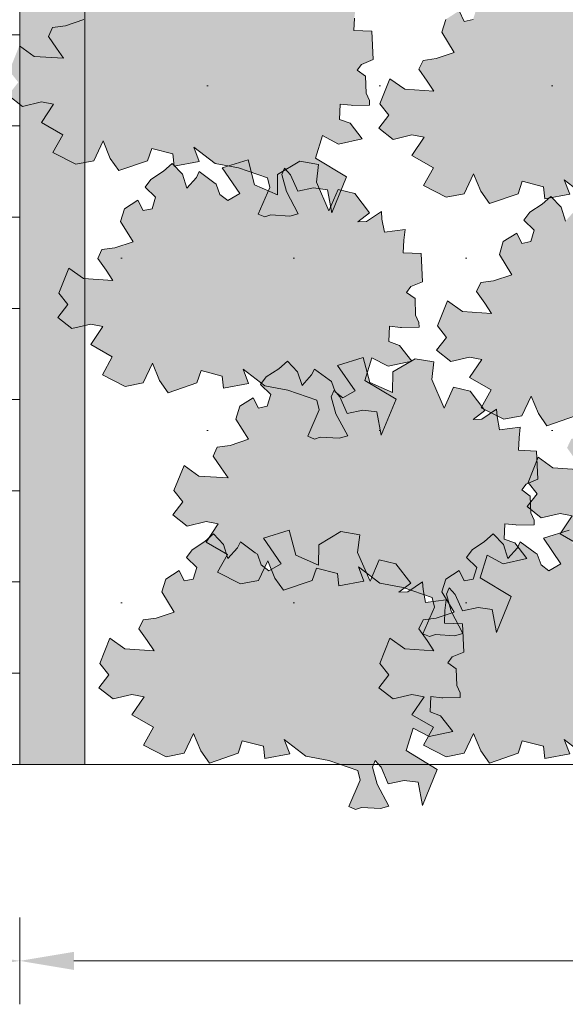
# Model space of a CAD drawing. Header units: metres. Extents: x 92403 to 95147, y 464428 to 465602.
# Tile 62 of 256: x 92435.99 to 92437.24, y 465152.38 to 465154.65. Entities that reach past the tile are written whole.
import ezdxf

# ---------------------------------------------------------------- set-up
doc = ezdxf.new("R2010")
doc.units = ezdxf.units.M
doc.layers.get('Defpoints').update_dxf_attribs({"linetype": 'CONTINUOUS'})
for name, color, linetype, lineweight in [('B-RO-VH-VERHARDING_STRAATBAKSTEEN-G', 252, 'CONTINUOUS', 5), ('X-XX-AL-M', 7, 'CONTINUOUS', 18), ('X-XX-AL-RMB - profiel', 7, 'CONTINUOUS', 9)]:
    doc.layers.add(name, color=color, linetype=linetype, lineweight=lineweight)
doc.layers.add('N-RO-GR-GROENSTROOK-A', color=7, linetype='CONTINUOUS', lineweight=0, true_color=0x5de817, transparency=0.7)
doc.styles.add('NLCS-ISO-M50-T25', font='NLCS-ISO.ttf', dxfattribs={"height": 0.125})
doc.dimstyles.new('NLCS-M50-T25-PIJL_L2_H1', dxfattribs={"dimscale": 0.05, "dimtxt": 2.5, "dimasz": 2.5, "dimexe": 2, "dimexo": 2, "dimgap": 0.7, "dimtad": 1, "dimzin": 0, "dimdsep": 46, "dimtxsty": 'NLCS-ISO-M50-T25', "dimcen": 2.5, "dimdle": 2, "dimclrd": 256, "dimclre": 256, "dimclrt": 256, "dimadec": 1, "dimazin": 0, "dimtfac": 1, "dimtdec": 3, "dimtofl": 0, "dimtmove": 0, "dimatfit": 3, "dimfxl": 2, "dimfxlon": 1, "dimtfillclr": 256, "dimtolj": 1, "dimtzin": 0, "dimlwd": -1, "dimlwe": -1, "dimarcsym": 0})

# ---------------------------------------------------------------- blocks, each defined once
blk = doc.blocks.new('*D146')
at = {"layer": 'Defpoints', "color": 0, "transparency": 16777216}
for p in [(92435.988, 465153.936), (92453.3804, 465153.936), (92435.988, 465152.4809)]:
    blk.add_point(p, dxfattribs=at)
at = {"layer": 'X-XX-AL-M', "transparency": 16777216}
for p, q in [((92435.988, 465152.5809), (92435.988, 465152.3809)), ((92453.3804, 465152.5809), (92453.3804, 465152.3809)), ((92453.2554, 465152.4809), (92436.113, 465152.4809))]:
    blk.add_line(p, q, dxfattribs=at)
for points in [[(92436.113, 465152.5017), (92436.113, 465152.46), (92435.988, 465152.4809)], [(92453.2554, 465152.5017), (92453.2554, 465152.46), (92453.3804, 465152.4809)]]:
    blk.add_solid(points, dxfattribs=at)
at = {"layer": 'X-XX-AL-M', "transparency": 16777216, "insert": (92444.6842, 465152.5784), "char_height": 0.125, "attachment_point": 5, "style": 'NLCS-ISO-M50-T25'}
blk.add_mtext('\\A1;breedte var', dxfattribs=at)
blk = doc.blocks.new('*D170')
at = {"layer": 'Defpoints', "color": 0, "transparency": 16777216}
for p in [(92431.188, 465153.936), (92435.988, 465153.936), (92435.988, 465152.4809)]:
    blk.add_point(p, dxfattribs=at)
at = {"layer": 'X-XX-AL-M', "transparency": 16777216}
for p, q in [((92431.188, 465152.5809), (92431.188, 465152.3809)), ((92435.988, 465152.5809), (92435.988, 465152.3809)), ((92431.313, 465152.4809), (92435.863, 465152.4809))]:
    blk.add_line(p, q, dxfattribs=at)
for points in [[(92431.313, 465152.5017), (92431.313, 465152.46), (92431.188, 465152.4809)], [(92435.863, 465152.5017), (92435.863, 465152.46), (92435.988, 465152.4809)]]:
    blk.add_solid(points, dxfattribs=at)
at = {"layer": 'X-XX-AL-M', "transparency": 16777216, "insert": (92433.588, 465152.5784), "char_height": 0.125, "attachment_point": 5, "style": 'NLCS-ISO-M50-T25'}
blk.add_mtext('\\A1;4.80', dxfattribs=at)

msp = doc.modelspace()

# ---------------------------------------------------------------- hatches: boundary and pattern name
at = {"layer": 'B-RO-VH-VERHARDING_STRAATBAKSTEEN-G', "ltscale": 0.1, "true_color": 0x794e4e}
h = msp.add_hatch(dxfattribs=at)
h.set_pattern_fill('KF-HALFSTEENS', color=27)
h.set_pattern_definition([(0, (92435.88797, 465152.93325), (0.105, 0.105), [0.105, -0.105]), (90, (92435.88797, 465152.93325), (-0.105, 6e-18), [])])
h.paths.add_polyline_path([(92435.987967, 465156.799051), (92435.887967, 465156.799051), (92435.887967, 465152.933251), (92435.987967, 465152.933251)])
at = {"layer": 'N-RO-GR-GROENSTROOK-A', "transparency": 33554508}
h = msp.add_hatch(color=256, dxfattribs=at)
h.dxf.hatch_style = 1
h.paths.add_polyline_path([(92436.43834, 465154.316795), (92436.49152, 465154.30666), (92436.558397, 465154.283655), (92436.563774, 465154.261659), (92436.53743, 465154.200546), (92436.552708, 465154.19396), (92436.566468, 465154.198686), (92436.610026, 465154.195896), (92436.629442, 465154.201381), (92436.602435, 465154.252454), (92436.591465, 465154.291286), (92436.598051, 465154.306564), (92436.61164, 465154.291115), (92436.628266, 465154.253042), (92436.664649, 465154.260804), (92436.696895, 465154.256496), (92436.706934, 465154.203145), (92436.740736, 465154.286205), (92436.669202, 465154.329269), (92436.685158, 465154.381105), (92436.722303, 465154.36156), (92436.776902, 465154.373463), (92436.748774, 465154.409733), (92436.724428, 465154.418347), (92436.725918, 465154.453899), (92436.751405, 465154.450939), (92436.75347, 465154.450699), (92436.793699, 465154.451582), (92436.793465, 465154.462223), (92436.785757, 465154.479281), (92436.784507, 465154.517697), (92436.765064, 465154.531605), (92436.775256, 465154.545188), (92436.801992, 465154.556376), (92436.798732, 465154.621326), (92436.757454, 465154.623055), (92436.758664, 465154.651941), (92436.761506, 465154.676307), (92436.713928, 465154.670445), (92436.708162, 465154.700409), (92436.707078, 465154.718), (92436.672824, 465154.69495), (92436.652762, 465154.694089), (92436.679898, 465154.714818), (92436.645868, 465154.759191), (92436.607515, 465154.768654), (92436.586216, 465154.71966), (92436.557515, 465154.785676), (92436.56261, 465154.826577), (92436.519214, 465154.833633), (92436.468015, 465154.803437), (92436.46759, 465154.756056), (92436.415251, 465154.77933), (92436.399981, 465154.836927), (92436.340686, 465154.818331), (92436.381139, 465154.759679), (92436.353151, 465154.743438), (92436.335267, 465154.757281), (92436.326652, 465154.781341), (92436.321603, 465154.784957), (92436.287546, 465154.810084), (92436.280989, 465154.796348), (92436.258898, 465154.771873), (92436.248795, 465154.803851), (92436.225378, 465154.828401), (92436.205399, 465154.810907), (92436.176518, 465154.791954), (92436.163289, 465154.774177), (92436.187032, 465154.751185), (92436.178889, 465154.724423), (92436.15842, 465154.720043), (92436.146426, 465154.744114), (92436.115694, 465154.724452), (92436.106656, 465154.694978), (92436.135384, 465154.648208), (92436.093449, 465154.634254), (92436.063634, 465154.630266), (92436.053925, 465154.609592), (92436.073079, 465154.582602), (92436.088742, 465154.559163), (92436.021314, 465154.563691), (92435.987219, 465154.587902), (92435.963996, 465154.530217), (92435.984741, 465154.503946), (92435.961652, 465154.474275), (92435.994631, 465154.448277), (92436.037982, 465154.458768), (92436.065839, 465154.453279), (92436.037822, 465154.411507), (92436.087345, 465154.383113), (92436.064558, 465154.342038), (92436.117014, 465154.315355), (92436.158433, 465154.323177), (92436.179848, 465154.368762), (92436.196372, 465154.328658), (92436.216262, 465154.30059), (92436.282227, 465154.323227), (92436.292005, 465154.351754), (92436.340634, 465154.339241), (92436.343875, 465154.311085), (92436.401278, 465154.321773), (92436.388617, 465154.354776), (92436.438352, 465154.316811)])
h = msp.add_hatch(color=256, dxfattribs=at)
h.dxf.hatch_style = 1
h.paths.add_polyline_path([(92437.291549, 465154.241001), (92437.344729, 465154.230866), (92437.411606, 465154.207861), (92437.416983, 465154.185865), (92437.390639, 465154.124752), (92437.405917, 465154.118166), (92437.419678, 465154.122892), (92437.463235, 465154.120102), (92437.482651, 465154.125587), (92437.455644, 465154.17666), (92437.444674, 465154.215492), (92437.45126, 465154.23077), (92437.464849, 465154.215321), (92437.481475, 465154.177248), (92437.517858, 465154.18501), (92437.550104, 465154.180702), (92437.560143, 465154.127351), (92437.593946, 465154.210411), (92437.522411, 465154.253475), (92437.538367, 465154.305311), (92437.575512, 465154.285766), (92437.630111, 465154.297669), (92437.601983, 465154.333939), (92437.577638, 465154.342553), (92437.579128, 465154.378105), (92437.604614, 465154.375145), (92437.606679, 465154.374905), (92437.646908, 465154.375788), (92437.646675, 465154.386429), (92437.638967, 465154.403487), (92437.637716, 465154.441903), (92437.618273, 465154.455811), (92437.628465, 465154.469394), (92437.655201, 465154.480582), (92437.651941, 465154.545532), (92437.610663, 465154.547261), (92437.611873, 465154.576147), (92437.614715, 465154.600513), (92437.567137, 465154.594651), (92437.561371, 465154.624615), (92437.560288, 465154.642206), (92437.526033, 465154.619156), (92437.505971, 465154.618295), (92437.533107, 465154.639024), (92437.499077, 465154.683397), (92437.460724, 465154.69286), (92437.439425, 465154.643866), (92437.410724, 465154.709882), (92437.415819, 465154.750783), (92437.372423, 465154.757839), (92437.321224, 465154.727643), (92437.320799, 465154.680262), (92437.268461, 465154.703536), (92437.25319, 465154.761133), (92437.193895, 465154.742537), (92437.234348, 465154.683885), (92437.20636, 465154.667644), (92437.188476, 465154.681487), (92437.179862, 465154.705547), (92437.174812, 465154.709163), (92437.140756, 465154.73429), (92437.134198, 465154.720554), (92437.112107, 465154.696079), (92437.102004, 465154.728057), (92437.078587, 465154.752607), (92437.058609, 465154.735113), (92437.029727, 465154.71616), (92437.016499, 465154.698383), (92437.040242, 465154.675391), (92437.032098, 465154.648629), (92437.011629, 465154.644249), (92436.999635, 465154.66832), (92436.968903, 465154.648658), (92436.959866, 465154.619184), (92436.988594, 465154.572414), (92436.946658, 465154.55846), (92436.916843, 465154.554472), (92436.907134, 465154.533798), (92436.926289, 465154.506808), (92436.941951, 465154.483369), (92436.874523, 465154.487897), (92436.840428, 465154.512108), (92436.817205, 465154.454423), (92436.83795, 465154.428152), (92436.814861, 465154.39848), (92436.84784, 465154.372483), (92436.891191, 465154.382974), (92436.919048, 465154.377485), (92436.891031, 465154.335713), (92436.940554, 465154.307319), (92436.917768, 465154.266244), (92436.970223, 465154.239561), (92437.011642, 465154.247383), (92437.033057, 465154.292968), (92437.049581, 465154.252864), (92437.069471, 465154.224796), (92437.135436, 465154.247433), (92437.145214, 465154.27596), (92437.193843, 465154.263447), (92437.197084, 465154.235291), (92437.254487, 465154.245979), (92437.241826, 465154.278982), (92437.291561, 465154.241017)])
h = msp.add_hatch(color=256, dxfattribs=at)
h.dxf.hatch_style = 1
h.paths.add_polyline_path([(92436.552104, 465153.805178), (92436.605284, 465153.795042), (92436.672162, 465153.772037), (92436.677538, 465153.750042), (92436.651195, 465153.688928), (92436.666473, 465153.682342), (92436.680233, 465153.687068), (92436.723791, 465153.684278), (92436.743206, 465153.689763), (92436.7162, 465153.740836), (92436.705229, 465153.779668), (92436.711815, 465153.794946), (92436.725405, 465153.779497), (92436.74203, 465153.741424), (92436.778414, 465153.749187), (92436.810659, 465153.744878), (92436.820699, 465153.691527), (92436.854501, 465153.774587), (92436.782966, 465153.817651), (92436.798922, 465153.869487), (92436.836068, 465153.849942), (92436.890666, 465153.861845), (92436.862539, 465153.898115), (92436.838193, 465153.906729), (92436.839683, 465153.942281), (92436.865169, 465153.939321), (92436.867234, 465153.939081), (92436.907464, 465153.939965), (92436.90723, 465153.950605), (92436.899522, 465153.967663), (92436.898271, 465154.006079), (92436.878829, 465154.019988), (92436.889021, 465154.033571), (92436.915756, 465154.044758), (92436.912497, 465154.109708), (92436.871218, 465154.111438), (92436.872429, 465154.140324), (92436.87527, 465154.16469), (92436.827692, 465154.158827), (92436.821926, 465154.188791), (92436.820843, 465154.206382), (92436.786588, 465154.183333), (92436.766527, 465154.182471), (92436.793663, 465154.2032), (92436.759633, 465154.247573), (92436.721279, 465154.257037), (92436.699981, 465154.208043), (92436.671279, 465154.274059), (92436.676374, 465154.314959), (92436.632978, 465154.322015), (92436.58178, 465154.291819), (92436.581355, 465154.244439), (92436.529016, 465154.267713), (92436.513745, 465154.325309), (92436.45445, 465154.306714), (92436.494904, 465154.248062), (92436.466916, 465154.23182), (92436.449031, 465154.245663), (92436.440417, 465154.269723), (92436.435367, 465154.273339), (92436.401311, 465154.298466), (92436.394754, 465154.284731), (92436.372663, 465154.260255), (92436.36256, 465154.292234), (92436.339142, 465154.316783), (92436.319164, 465154.29929), (92436.290282, 465154.280336), (92436.277054, 465154.262559), (92436.300797, 465154.239567), (92436.292654, 465154.212805), (92436.272185, 465154.208425), (92436.26019, 465154.232496), (92436.229458, 465154.212835), (92436.220421, 465154.18336), (92436.249149, 465154.136591), (92436.207213, 465154.122636), (92436.177398, 465154.118648), (92436.16769, 465154.097974), (92436.186844, 465154.070984), (92436.202506, 465154.047545), (92436.135078, 465154.052073), (92436.100984, 465154.076285), (92436.077761, 465154.018599), (92436.098505, 465153.992328), (92436.075416, 465153.962657), (92436.108396, 465153.936659), (92436.151747, 465153.94715), (92436.179604, 465153.941662), (92436.151586, 465153.899889), (92436.20111, 465153.871496), (92436.178323, 465153.83042), (92436.230779, 465153.803737), (92436.272197, 465153.81156), (92436.293613, 465153.857144), (92436.310137, 465153.81704), (92436.330026, 465153.788972), (92436.395992, 465153.811609), (92436.40577, 465153.840136), (92436.454398, 465153.827623), (92436.457639, 465153.799467), (92436.515042, 465153.810155), (92436.502382, 465153.843158), (92436.552117, 465153.805194)])
h = msp.add_hatch(color=256, dxfattribs=at)
h.dxf.hatch_style = 1
h.paths.add_polyline_path([(92437.424272, 465153.729384), (92437.477452, 465153.719248), (92437.544329, 465153.696243), (92437.549706, 465153.674248), (92437.523362, 465153.613134), (92437.538641, 465153.606548), (92437.552401, 465153.611274), (92437.595958, 465153.608484), (92437.615374, 465153.613969), (92437.588367, 465153.665042), (92437.577397, 465153.703874), (92437.583983, 465153.719152), (92437.597572, 465153.703703), (92437.614198, 465153.66563), (92437.650582, 465153.673393), (92437.682827, 465153.669084), (92437.692867, 465153.615733), (92437.726669, 465153.698793), (92437.655134, 465153.741857), (92437.67109, 465153.793693), (92437.708235, 465153.774148), (92437.762834, 465153.786051), (92437.734706, 465153.822321), (92437.710361, 465153.830935), (92437.711851, 465153.866487), (92437.737337, 465153.863527), (92437.739402, 465153.863287), (92437.779631, 465153.864171), (92437.779398, 465153.874811), (92437.77169, 465153.891869), (92437.770439, 465153.930285), (92437.750997, 465153.944194), (92437.761188, 465153.957777), (92437.787924, 465153.968964), (92437.784664, 465154.033914), (92437.743386, 465154.035644), (92437.744597, 465154.06453), (92437.747438, 465154.088896), (92437.69986, 465154.083033), (92437.694094, 465154.112997), (92437.693011, 465154.130588), (92437.658756, 465154.107539), (92437.638695, 465154.106677), (92437.66583, 465154.127406), (92437.6318, 465154.171779), (92437.593447, 465154.181243), (92437.572149, 465154.132249), (92437.543447, 465154.198265), (92437.548542, 465154.239165), (92437.505146, 465154.246221), (92437.453948, 465154.216025), (92437.453522, 465154.168645), (92437.401184, 465154.191919), (92437.385913, 465154.249515), (92437.326618, 465154.23092), (92437.367072, 465154.172268), (92437.339084, 465154.156026), (92437.321199, 465154.169869), (92437.312585, 465154.193929), (92437.307535, 465154.197545), (92437.273479, 465154.222672), (92437.266922, 465154.208937), (92437.24483, 465154.184461), (92437.234727, 465154.21644), (92437.21131, 465154.240989), (92437.191332, 465154.223496), (92437.16245, 465154.204542), (92437.149222, 465154.186765), (92437.172965, 465154.163773), (92437.164821, 465154.137011), (92437.144352, 465154.132631), (92437.132358, 465154.156702), (92437.101626, 465154.137041), (92437.092589, 465154.107566), (92437.121317, 465154.060797), (92437.079381, 465154.046842), (92437.049566, 465154.042854), (92437.039858, 465154.02218), (92437.059012, 465153.99519), (92437.074674, 465153.971751), (92437.007246, 465153.976279), (92436.973151, 465154.000491), (92436.949928, 465153.942805), (92436.970673, 465153.916534), (92436.947584, 465153.886863), (92436.980563, 465153.860865), (92437.023914, 465153.871356), (92437.051772, 465153.865868), (92437.023754, 465153.824095), (92437.073278, 465153.795702), (92437.050491, 465153.754626), (92437.102947, 465153.727943), (92437.144365, 465153.735766), (92437.165781, 465153.78135), (92437.182305, 465153.741246), (92437.202194, 465153.713178), (92437.26816, 465153.735815), (92437.277937, 465153.764342), (92437.326566, 465153.751829), (92437.329807, 465153.723673), (92437.38721, 465153.734361), (92437.374549, 465153.767364), (92437.424285, 465153.7294)])
h = msp.add_hatch(color=256, dxfattribs=at)
h.dxf.hatch_style = 1
h.paths.add_polyline_path([(92437.632836, 465153.369357), (92437.686016, 465153.359222), (92437.752894, 465153.336216), (92437.75827, 465153.314221), (92437.731926, 465153.253108), (92437.747205, 465153.246522), (92437.760965, 465153.251248), (92437.804523, 465153.248457), (92437.823938, 465153.253942), (92437.796932, 465153.305016), (92437.785961, 465153.343847), (92437.792547, 465153.359126), (92437.806137, 465153.343676), (92437.822762, 465153.305604), (92437.859146, 465153.313366), (92437.891391, 465153.309058), (92437.901431, 465153.255707), (92437.935233, 465153.338766), (92437.863698, 465153.38183), (92437.879654, 465153.433667), (92437.9168, 465153.414122), (92437.971398, 465153.426025), (92437.94327, 465153.462294), (92437.918925, 465153.470909), (92437.920415, 465153.506461), (92437.945901, 465153.5035), (92437.947966, 465153.50326), (92437.988196, 465153.504144), (92437.987962, 465153.514785), (92437.980254, 465153.531842), (92437.979003, 465153.570259), (92437.959561, 465153.584167), (92437.969753, 465153.59775), (92437.996488, 465153.608937), (92437.993229, 465153.673887), (92437.95195, 465153.675617), (92437.953161, 465153.704503), (92437.956002, 465153.728869), (92437.908424, 465153.723007), (92437.902658, 465153.752971), (92437.901575, 465153.770561), (92437.86732, 465153.747512), (92437.847259, 465153.74665), (92437.874394, 465153.767379), (92437.840365, 465153.811752), (92437.802011, 465153.821216), (92437.780713, 465153.772222), (92437.752011, 465153.838238), (92437.757106, 465153.879138), (92437.71371, 465153.886194), (92437.662512, 465153.855999), (92437.662087, 465153.808618), (92437.609748, 465153.831892), (92437.594477, 465153.889489), (92437.535182, 465153.870893), (92437.575636, 465153.812241), (92437.547648, 465153.795999), (92437.529763, 465153.809842), (92437.521149, 465153.833903), (92437.516099, 465153.837519), (92437.482043, 465153.862645), (92437.475486, 465153.84891), (92437.453394, 465153.824434), (92437.443292, 465153.856413), (92437.419874, 465153.880963), (92437.399896, 465153.863469), (92437.371014, 465153.844515), (92437.357786, 465153.826739), (92437.381529, 465153.803747), (92437.373386, 465153.776984), (92437.352917, 465153.772605), (92437.340922, 465153.796676), (92437.31019, 465153.777014), (92437.301153, 465153.747539), (92437.329881, 465153.70077), (92437.287945, 465153.686815), (92437.25813, 465153.682827), (92437.248422, 465153.662153), (92437.267576, 465153.635164), (92437.283238, 465153.611724), (92437.21581, 465153.616252), (92437.181716, 465153.640464), (92437.158493, 465153.582778), (92437.179237, 465153.556507), (92437.156148, 465153.526836), (92437.189128, 465153.500838), (92437.232479, 465153.511329), (92437.260336, 465153.505841), (92437.232318, 465153.464068), (92437.281842, 465153.435675), (92437.259055, 465153.3946), (92437.311511, 465153.367916), (92437.352929, 465153.375739), (92437.374345, 465153.421323), (92437.390869, 465153.381219), (92437.410758, 465153.353151), (92437.476724, 465153.375788), (92437.486502, 465153.404315), (92437.53513, 465153.391803), (92437.538371, 465153.363647), (92437.595774, 465153.374334), (92437.583114, 465153.407337), (92437.632849, 465153.369373)])
h = msp.add_hatch(color=256, dxfattribs=at)
h.dxf.hatch_style = 1
h.paths.add_polyline_path([(92436.817545, 465153.350408), (92436.870725, 465153.340272), (92436.937602, 465153.317267), (92436.942979, 465153.295272), (92436.916635, 465153.234158), (92436.931913, 465153.227572), (92436.945673, 465153.232298), (92436.989231, 465153.229508), (92437.008647, 465153.234993), (92436.98164, 465153.286066), (92436.97067, 465153.324898), (92436.977255, 465153.340176), (92436.990845, 465153.324727), (92437.00747, 465153.286654), (92437.043854, 465153.294417), (92437.0761, 465153.290108), (92437.086139, 465153.236757), (92437.119941, 465153.319817), (92437.048407, 465153.362881), (92437.064363, 465153.414717), (92437.101508, 465153.395172), (92437.156107, 465153.407075), (92437.127979, 465153.443345), (92437.103633, 465153.451959), (92437.105123, 465153.487511), (92437.13061, 465153.484551), (92437.132675, 465153.484311), (92437.172904, 465153.485195), (92437.17267, 465153.495835), (92437.164962, 465153.512893), (92437.163711, 465153.551309), (92437.144269, 465153.565218), (92437.154461, 465153.578801), (92437.181197, 465153.589988), (92437.177937, 465153.654938), (92437.136658, 465153.656668), (92437.137869, 465153.685554), (92437.140711, 465153.70992), (92437.093133, 465153.704057), (92437.087366, 465153.734021), (92437.086283, 465153.751612), (92437.052028, 465153.728563), (92437.031967, 465153.727701), (92437.059103, 465153.74843), (92437.025073, 465153.792803), (92436.986719, 465153.802267), (92436.965421, 465153.753273), (92436.936719, 465153.819289), (92436.941814, 465153.860189), (92436.898419, 465153.867245), (92436.84722, 465153.837049), (92436.846795, 465153.789669), (92436.794456, 465153.812943), (92436.779185, 465153.870539), (92436.719891, 465153.851944), (92436.760344, 465153.793292), (92436.732356, 465153.77705), (92436.714471, 465153.790893), (92436.705857, 465153.814953), (92436.700807, 465153.818569), (92436.666751, 465153.843696), (92436.660194, 465153.829961), (92436.638103, 465153.805485), (92436.628, 465153.837464), (92436.604582, 465153.862013), (92436.584604, 465153.84452), (92436.555722, 465153.825566), (92436.542494, 465153.807789), (92436.566237, 465153.784797), (92436.558094, 465153.758035), (92436.537625, 465153.753655), (92436.52563, 465153.777726), (92436.494898, 465153.758065), (92436.485861, 465153.72859), (92436.514589, 465153.681821), (92436.472654, 465153.667866), (92436.442839, 465153.663878), (92436.43313, 465153.643204), (92436.452284, 465153.616214), (92436.467946, 465153.592775), (92436.400518, 465153.597303), (92436.366424, 465153.621515), (92436.343201, 465153.563829), (92436.363946, 465153.537558), (92436.340856, 465153.507887), (92436.373836, 465153.481889), (92436.417187, 465153.49238), (92436.445044, 465153.486892), (92436.417027, 465153.445119), (92436.46655, 465153.416726), (92436.443763, 465153.37565), (92436.496219, 465153.348967), (92436.537638, 465153.35679), (92436.559053, 465153.402374), (92436.575577, 465153.36227), (92436.595466, 465153.334202), (92436.661432, 465153.356839), (92436.67121, 465153.385366), (92436.719838, 465153.372853), (92436.72308, 465153.344697), (92436.780482, 465153.355385), (92436.767822, 465153.388388), (92436.817557, 465153.350424)])
h = msp.add_hatch(color=256, dxfattribs=at)
h.dxf.hatch_style = 1
h.paths.add_polyline_path([(92436.646904, 465152.952482), (92436.700084, 465152.942347), (92436.766961, 465152.919342), (92436.772338, 465152.897346), (92436.745994, 465152.836233), (92436.761273, 465152.829647), (92436.775033, 465152.834373), (92436.81859, 465152.831583), (92436.838006, 465152.837068), (92436.810999, 465152.888141), (92436.800029, 465152.926973), (92436.806615, 465152.942251), (92436.820204, 465152.926802), (92436.83683, 465152.888729), (92436.873213, 465152.896491), (92436.905459, 465152.892183), (92436.915499, 465152.838832), (92436.949301, 465152.921892), (92436.877766, 465152.964956), (92436.893722, 465153.016792), (92436.930867, 465152.997247), (92436.985466, 465153.00915), (92436.957338, 465153.04542), (92436.932993, 465153.054034), (92436.934483, 465153.089586), (92436.959969, 465153.086626), (92436.962034, 465153.086386), (92437.002263, 465153.087269), (92437.00203, 465153.09791), (92436.994322, 465153.114968), (92436.993071, 465153.153384), (92436.973628, 465153.167292), (92436.98382, 465153.180875), (92437.010556, 465153.192063), (92437.007296, 465153.257013), (92436.966018, 465153.258742), (92436.967228, 465153.287628), (92436.97007, 465153.311994), (92436.922492, 465153.306132), (92436.916726, 465153.336096), (92436.915643, 465153.353687), (92436.881388, 465153.330637), (92436.861327, 465153.329776), (92436.888462, 465153.350505), (92436.854432, 465153.394878), (92436.816079, 465153.404341), (92436.79478, 465153.355348), (92436.766079, 465153.421363), (92436.771174, 465153.462264), (92436.727778, 465153.46932), (92436.676579, 465153.439124), (92436.676154, 465153.391743), (92436.623816, 465153.415017), (92436.608545, 465153.472614), (92436.54925, 465153.454019), (92436.589703, 465153.395366), (92436.561716, 465153.379125), (92436.543831, 465153.392968), (92436.535217, 465153.417028), (92436.530167, 465153.420644), (92436.496111, 465153.445771), (92436.489553, 465153.432035), (92436.467462, 465153.40756), (92436.457359, 465153.439538), (92436.433942, 465153.464088), (92436.413964, 465153.446595), (92436.385082, 465153.427641), (92436.371854, 465153.409864), (92436.395597, 465153.386872), (92436.387453, 465153.36011), (92436.366984, 465153.35573), (92436.35499, 465153.379801), (92436.324258, 465153.360139), (92436.315221, 465153.330665), (92436.343949, 465153.283895), (92436.302013, 465153.269941), (92436.272198, 465153.265953), (92436.262489, 465153.245279), (92436.281644, 465153.218289), (92436.297306, 465153.19485), (92436.229878, 465153.199378), (92436.195783, 465153.223589), (92436.17256, 465153.165904), (92436.193305, 465153.139633), (92436.170216, 465153.109962), (92436.203195, 465153.083964), (92436.246546, 465153.094455), (92436.274404, 465153.088966), (92436.246386, 465153.047194), (92436.295909, 465153.0188), (92436.273123, 465152.977725), (92436.325578, 465152.951042), (92436.366997, 465152.958864), (92436.388412, 465153.004449), (92436.404937, 465152.964345), (92436.424826, 465152.936277), (92436.490792, 465152.958914), (92436.500569, 465152.987441), (92436.549198, 465152.974928), (92436.552439, 465152.946772), (92436.609842, 465152.95746), (92436.597181, 465152.990463), (92436.646916, 465152.952498)])
h = msp.add_hatch(color=256, dxfattribs=at)
h.dxf.hatch_style = 1
h.paths.add_polyline_path([(92437.291549, 465152.952482), (92437.344729, 465152.942347), (92437.411606, 465152.919342), (92437.416983, 465152.897346), (92437.390639, 465152.836233), (92437.405917, 465152.829647), (92437.419678, 465152.834373), (92437.463235, 465152.831583), (92437.482651, 465152.837068), (92437.455644, 465152.888141), (92437.444674, 465152.926973), (92437.45126, 465152.942251), (92437.464849, 465152.926802), (92437.481475, 465152.888729), (92437.517858, 465152.896491), (92437.550104, 465152.892183), (92437.560143, 465152.838832), (92437.593946, 465152.921892), (92437.522411, 465152.964956), (92437.538367, 465153.016792), (92437.575512, 465152.997247), (92437.630111, 465153.00915), (92437.601983, 465153.04542), (92437.577638, 465153.054034), (92437.579128, 465153.089586), (92437.604614, 465153.086626), (92437.606679, 465153.086386), (92437.646908, 465153.087269), (92437.646675, 465153.09791), (92437.638967, 465153.114968), (92437.637716, 465153.153384), (92437.618273, 465153.167292), (92437.628465, 465153.180875), (92437.655201, 465153.192063), (92437.651941, 465153.257013), (92437.610663, 465153.258742), (92437.611873, 465153.287628), (92437.614715, 465153.311994), (92437.567137, 465153.306132), (92437.561371, 465153.336096), (92437.560288, 465153.353687), (92437.526033, 465153.330637), (92437.505971, 465153.329776), (92437.533107, 465153.350505), (92437.499077, 465153.394878), (92437.460724, 465153.404341), (92437.439425, 465153.355348), (92437.410724, 465153.421363), (92437.415819, 465153.462264), (92437.372423, 465153.46932), (92437.321224, 465153.439124), (92437.320799, 465153.391743), (92437.268461, 465153.415017), (92437.25319, 465153.472614), (92437.193895, 465153.454019), (92437.234348, 465153.395366), (92437.20636, 465153.379125), (92437.188476, 465153.392968), (92437.179862, 465153.417028), (92437.174812, 465153.420644), (92437.140756, 465153.445771), (92437.134198, 465153.432035), (92437.112107, 465153.40756), (92437.102004, 465153.439538), (92437.078587, 465153.464088), (92437.058609, 465153.446595), (92437.029727, 465153.427641), (92437.016499, 465153.409864), (92437.040242, 465153.386872), (92437.032098, 465153.36011), (92437.011629, 465153.35573), (92436.999635, 465153.379801), (92436.968903, 465153.360139), (92436.959866, 465153.330665), (92436.988594, 465153.283895), (92436.946658, 465153.269941), (92436.916843, 465153.265953), (92436.907134, 465153.245279), (92436.926289, 465153.218289), (92436.941951, 465153.19485), (92436.874523, 465153.199378), (92436.840428, 465153.223589), (92436.817205, 465153.165904), (92436.83795, 465153.139633), (92436.814861, 465153.109962), (92436.84784, 465153.083964), (92436.891191, 465153.094455), (92436.919048, 465153.088966), (92436.891031, 465153.047194), (92436.940554, 465153.0188), (92436.917768, 465152.977725), (92436.970223, 465152.951042), (92437.011642, 465152.958864), (92437.033057, 465153.004449), (92437.049581, 465152.964345), (92437.069471, 465152.936277), (92437.135436, 465152.958914), (92437.145214, 465152.987441), (92437.193843, 465152.974928), (92437.197084, 465152.946772), (92437.254487, 465152.95746), (92437.241826, 465152.990463), (92437.291561, 465152.952498)])
at = {"layer": 'X-XX-AL-RMB - profiel', "ltscale": 1}
h = msp.add_hatch(color=251, dxfattribs=at)
h.dxf.hatch_style = 1
h.paths.add_polyline_path([(92436.137967, 465156.799051), (92435.987967, 465156.799051), (92435.987967, 465152.933251), (92436.137967, 465152.933251)])
at = {"layer": 'X-XX-AL-RMB - profiel', "true_color": 0x1a4a17, "transparency": 33554687}
h = msp.add_hatch(dxfattribs=at)
h.set_pattern_fill('AGR-GRAS_SPORTVELD', color=99, scale=0.5, pattern_type=2)
h.set_pattern_definition([(0, (-2042.8484, 1656.88303), (0.1984375, 0.396875), [0, -0.396875])])
h.paths.add_polyline_path([(92453.300369, 465156.799051), (92436.137967, 465156.799051), (92436.137967, 465152.933251), (92453.300369, 465152.933251)])

# ---------------------------------------------------------------- linework, layer by layer
at = {"layer": 'X-XX-AL-RMB - profiel'}
for points in [[(92457.280369, 465156.799051), (92421.377967, 465156.799051), (92421.377967, 465152.933251), (92457.280369, 465152.933251)], [(92436.137967, 465156.799051), (92435.987967, 465156.799051), (92435.987967, 465152.933251), (92436.137967, 465152.933251)]]:
    msp.add_lwpolyline(points, close=True, dxfattribs=at)
at = {"layer": 'X-XX-AL-RMB - profiel', "color": 251}
for points in [[(92437.032098, 465154.648629), (92437.011629, 465154.644249), (92436.999635, 465154.66832)], [(92435.961652, 465154.474275), (92435.994631, 465154.448277), (92436.037982, 465154.458768), (92436.065839, 465154.453279), (92436.037822, 465154.411507), (92436.087345, 465154.383113), (92436.064558, 465154.342038), (92436.117014, 465154.315355), (92436.158433, 465154.323177), (92436.179848, 465154.368762), (92436.196372, 465154.328658), (92436.216262, 465154.30059), (92436.282227, 465154.323227), (92436.292005, 465154.351754), (92436.340634, 465154.339241), (92436.343875, 465154.311085), (92436.401278, 465154.321773), (92436.388617, 465154.354776), (92436.438352, 465154.316811), (92436.43834, 465154.316795), (92436.49152, 465154.30666), (92436.558397, 465154.283655), (92436.563774, 465154.261659), (92436.53743, 465154.200546), (92436.552708, 465154.19396), (92436.566468, 465154.198686), (92436.610026, 465154.195896), (92436.629442, 465154.201381), (92436.602435, 465154.252454), (92436.591465, 465154.291286), (92436.598051, 465154.306564), (92436.61164, 465154.291115), (92436.628266, 465154.253042), (92436.664649, 465154.260804), (92436.696895, 465154.256496), (92436.706934, 465154.203145), (92436.740736, 465154.286205), (92436.669202, 465154.329269), (92436.685158, 465154.381105), (92436.722303, 465154.36156), (92436.776902, 465154.373463), (92436.748774, 465154.409733), (92436.724428, 465154.418347), (92436.725918, 465154.453899), (92436.751405, 465154.450939), (92436.75347, 465154.450699), (92436.793699, 465154.451582), (92436.793465, 465154.462223), (92436.785757, 465154.479281), (92436.784507, 465154.517697), (92436.765064, 465154.531605), (92436.775256, 465154.545188), (92436.801992, 465154.556376), (92436.798732, 465154.621326), (92436.757454, 465154.623055), (92436.758664, 465154.651941)], [(92436.135384, 465154.648208), (92436.093449, 465154.634254), (92436.063634, 465154.630266), (92436.053925, 465154.609592), (92436.073079, 465154.582602), (92436.088742, 465154.559163), (92436.021314, 465154.563691), (92435.987219, 465154.587902)], [(92436.968903, 465154.648658), (92436.959866, 465154.619184), (92436.988594, 465154.572414), (92436.946658, 465154.55846), (92436.916843, 465154.554472), (92436.907134, 465154.533798), (92436.926289, 465154.506808), (92436.941951, 465154.483369), (92436.874523, 465154.487897), (92436.840428, 465154.512108), (92436.817205, 465154.454423), (92436.83795, 465154.428152), (92436.814861, 465154.39848), (92436.84784, 465154.372483), (92436.891191, 465154.382974), (92436.919048, 465154.377485), (92436.891031, 465154.335713), (92436.940554, 465154.307319), (92436.917768, 465154.266244), (92436.970223, 465154.239561), (92437.011642, 465154.247383), (92437.033057, 465154.292968), (92437.049581, 465154.252864), (92437.069471, 465154.224796), (92437.135436, 465154.247433), (92437.145214, 465154.27596), (92437.193843, 465154.263447), (92437.197084, 465154.235291), (92437.254487, 465154.245979), (92437.241826, 465154.278982), (92437.291561, 465154.241017)], [(92437.24483, 465154.184461), (92437.234727, 465154.21644), (92437.21131, 465154.240989), (92437.191332, 465154.223496), (92437.16245, 465154.204542), (92437.149222, 465154.186765), (92437.172965, 465154.163773), (92437.164821, 465154.137011), (92437.144352, 465154.132631), (92437.132358, 465154.156702), (92437.101626, 465154.137041), (92437.092589, 465154.107566), (92437.121317, 465154.060797), (92437.079381, 465154.046842), (92437.049566, 465154.042854), (92437.039858, 465154.02218), (92437.059012, 465153.99519), (92437.074674, 465153.971751), (92437.007246, 465153.976279), (92436.973151, 465154.000491), (92436.949928, 465153.942805), (92436.970673, 465153.916534), (92436.947584, 465153.886863), (92436.980563, 465153.860865), (92437.023914, 465153.871356), (92437.051772, 465153.865868), (92437.023754, 465153.824095), (92437.073278, 465153.795702), (92437.050491, 465153.754626), (92437.102947, 465153.727943), (92437.144365, 465153.735766), (92437.165781, 465153.78135), (92437.182305, 465153.741246), (92437.202194, 465153.713178), (92437.26816, 465153.735815)], [(92437.283238, 465153.611724), (92437.21581, 465153.616252), (92437.181716, 465153.640464), (92437.158493, 465153.582778), (92437.179237, 465153.556507), (92437.156148, 465153.526836), (92437.189128, 465153.500838), (92437.232479, 465153.511329), (92437.260336, 465153.505841), (92437.232318, 465153.464068), (92437.281842, 465153.435675)], [(92437.25319, 465153.472614), (92437.193895, 465153.454019), (92437.234348, 465153.395366), (92437.20636, 465153.379125), (92437.188476, 465153.392968), (92437.179862, 465153.417028), (92437.174812, 465153.420644), (92437.140756, 465153.445771), (92437.134198, 465153.432035), (92437.112107, 465153.40756), (92437.102004, 465153.439538), (92437.078587, 465153.464088), (92437.058609, 465153.446595), (92437.029727, 465153.427641), (92437.016499, 465153.409864), (92437.040242, 465153.386872), (92437.032098, 465153.36011), (92437.011629, 465153.35573), (92436.999635, 465153.379801), (92436.968903, 465153.360139), (92436.959866, 465153.330665), (92436.988594, 465153.283895), (92436.946658, 465153.269941), (92436.916843, 465153.265953), (92436.907134, 465153.245279), (92436.926289, 465153.218289), (92436.941951, 465153.19485), (92436.874523, 465153.199378), (92436.840428, 465153.223589), (92436.817205, 465153.165904), (92436.83795, 465153.139633), (92436.814861, 465153.109962), (92436.84784, 465153.083964), (92436.891191, 465153.094455), (92436.919048, 465153.088966), (92436.891031, 465153.047194), (92436.940554, 465153.0188), (92436.917768, 465152.977725), (92436.970223, 465152.951042), (92437.011642, 465152.958864), (92437.033057, 465153.004449), (92437.049581, 465152.964345), (92437.069471, 465152.936277), (92437.135436, 465152.958914), (92437.145214, 465152.987441), (92437.193843, 465152.974928), (92437.197084, 465152.946772), (92437.254487, 465152.95746), (92437.241826, 465152.990463), (92437.291561, 465152.952498)]]:
    msp.add_lwpolyline(points, dxfattribs=at)
for points in [[(92436.552104, 465153.805178), (92436.605284, 465153.795042), (92436.672162, 465153.772037), (92436.677538, 465153.750042), (92436.651195, 465153.688928), (92436.666473, 465153.682342), (92436.680233, 465153.687068), (92436.723791, 465153.684278), (92436.743206, 465153.689763), (92436.7162, 465153.740836), (92436.705229, 465153.779668), (92436.711815, 465153.794946), (92436.725405, 465153.779497), (92436.74203, 465153.741424), (92436.778414, 465153.749187), (92436.810659, 465153.744878), (92436.820699, 465153.691527), (92436.854501, 465153.774587), (92436.782966, 465153.817651), (92436.798922, 465153.869487), (92436.836068, 465153.849942), (92436.890666, 465153.861845), (92436.862539, 465153.898115), (92436.838193, 465153.906729), (92436.839683, 465153.942281), (92436.865169, 465153.939321), (92436.867234, 465153.939081), (92436.907464, 465153.939965), (92436.90723, 465153.950605), (92436.899522, 465153.967663), (92436.898271, 465154.006079), (92436.878829, 465154.019988), (92436.889021, 465154.033571), (92436.915756, 465154.044758), (92436.912497, 465154.109708), (92436.871218, 465154.111438), (92436.872429, 465154.140324), (92436.87527, 465154.16469), (92436.827692, 465154.158827), (92436.821926, 465154.188791), (92436.820843, 465154.206382), (92436.786588, 465154.183333), (92436.766527, 465154.182471), (92436.793663, 465154.2032), (92436.759633, 465154.247573), (92436.721279, 465154.257037), (92436.699981, 465154.208043), (92436.671279, 465154.274059), (92436.676374, 465154.314959), (92436.632978, 465154.322015), (92436.58178, 465154.291819), (92436.581355, 465154.244439), (92436.529016, 465154.267713), (92436.513745, 465154.325309), (92436.45445, 465154.306714), (92436.494904, 465154.248062), (92436.466916, 465154.23182), (92436.449031, 465154.245663), (92436.440417, 465154.269723), (92436.435367, 465154.273339), (92436.401311, 465154.298466), (92436.394754, 465154.284731), (92436.372663, 465154.260255), (92436.36256, 465154.292234), (92436.339142, 465154.316783), (92436.319164, 465154.29929), (92436.290282, 465154.280336), (92436.277054, 465154.262559), (92436.300797, 465154.239567), (92436.292654, 465154.212805), (92436.272185, 465154.208425), (92436.26019, 465154.232496), (92436.229458, 465154.212835), (92436.220421, 465154.18336), (92436.249149, 465154.136591), (92436.207213, 465154.122636), (92436.177398, 465154.118648), (92436.16769, 465154.097974), (92436.186844, 465154.070984), (92436.202506, 465154.047545), (92436.135078, 465154.052073), (92436.100984, 465154.076285), (92436.077761, 465154.018599), (92436.098505, 465153.992328), (92436.075416, 465153.962657), (92436.108396, 465153.936659), (92436.151747, 465153.94715), (92436.179604, 465153.941662), (92436.151586, 465153.899889), (92436.20111, 465153.871496), (92436.178323, 465153.83042), (92436.230779, 465153.803737), (92436.272197, 465153.81156), (92436.293613, 465153.857144), (92436.310137, 465153.81704), (92436.330026, 465153.788972), (92436.395992, 465153.811609), (92436.40577, 465153.840136), (92436.454398, 465153.827623), (92436.457639, 465153.799467), (92436.515042, 465153.810155), (92436.502382, 465153.843158), (92436.552117, 465153.805194)], [(92436.817545, 465153.350408), (92436.870725, 465153.340272), (92436.937602, 465153.317267), (92436.942979, 465153.295272), (92436.916635, 465153.234158), (92436.931913, 465153.227572), (92436.945673, 465153.232298), (92436.989231, 465153.229508), (92437.008647, 465153.234993), (92436.98164, 465153.286066), (92436.97067, 465153.324898), (92436.977255, 465153.340176), (92436.990845, 465153.324727), (92437.00747, 465153.286654), (92437.043854, 465153.294417), (92437.0761, 465153.290108), (92437.086139, 465153.236757), (92437.119941, 465153.319817), (92437.048407, 465153.362881), (92437.064363, 465153.414717), (92437.101508, 465153.395172), (92437.156107, 465153.407075), (92437.127979, 465153.443345), (92437.103633, 465153.451959), (92437.105123, 465153.487511), (92437.13061, 465153.484551), (92437.132675, 465153.484311), (92437.172904, 465153.485195), (92437.17267, 465153.495835), (92437.164962, 465153.512893), (92437.163711, 465153.551309), (92437.144269, 465153.565218), (92437.154461, 465153.578801), (92437.181197, 465153.589988), (92437.177937, 465153.654938), (92437.136658, 465153.656668), (92437.137869, 465153.685554), (92437.140711, 465153.70992), (92437.093133, 465153.704057), (92437.087366, 465153.734021), (92437.086283, 465153.751612), (92437.052028, 465153.728563), (92437.031967, 465153.727701), (92437.059103, 465153.74843), (92437.025073, 465153.792803), (92436.986719, 465153.802267), (92436.965421, 465153.753273), (92436.936719, 465153.819289), (92436.941814, 465153.860189), (92436.898419, 465153.867245), (92436.84722, 465153.837049), (92436.846795, 465153.789669), (92436.794456, 465153.812943), (92436.779185, 465153.870539), (92436.719891, 465153.851944), (92436.760344, 465153.793292), (92436.732356, 465153.77705), (92436.714471, 465153.790893), (92436.705857, 465153.814953), (92436.700807, 465153.818569), (92436.666751, 465153.843696), (92436.660194, 465153.829961), (92436.638103, 465153.805485), (92436.628, 465153.837464), (92436.604582, 465153.862013), (92436.584604, 465153.84452), (92436.555722, 465153.825566), (92436.542494, 465153.807789), (92436.566237, 465153.784797), (92436.558094, 465153.758035), (92436.537625, 465153.753655), (92436.52563, 465153.777726), (92436.494898, 465153.758065), (92436.485861, 465153.72859), (92436.514589, 465153.681821), (92436.472654, 465153.667866), (92436.442839, 465153.663878), (92436.43313, 465153.643204), (92436.452284, 465153.616214), (92436.467946, 465153.592775), (92436.400518, 465153.597303), (92436.366424, 465153.621515), (92436.343201, 465153.563829), (92436.363946, 465153.537558), (92436.340856, 465153.507887), (92436.373836, 465153.481889), (92436.417187, 465153.49238), (92436.445044, 465153.486892), (92436.417027, 465153.445119), (92436.46655, 465153.416726), (92436.443763, 465153.37565), (92436.496219, 465153.348967), (92436.537638, 465153.35679), (92436.559053, 465153.402374), (92436.575577, 465153.36227), (92436.595466, 465153.334202), (92436.661432, 465153.356839), (92436.67121, 465153.385366), (92436.719838, 465153.372853), (92436.72308, 465153.344697), (92436.780482, 465153.355385), (92436.767822, 465153.388388), (92436.817557, 465153.350424)], [(92436.646904, 465152.952482), (92436.700084, 465152.942347), (92436.766961, 465152.919342), (92436.772338, 465152.897346), (92436.745994, 465152.836233), (92436.761273, 465152.829647), (92436.775033, 465152.834373), (92436.81859, 465152.831583), (92436.838006, 465152.837068), (92436.810999, 465152.888141), (92436.800029, 465152.926973), (92436.806615, 465152.942251), (92436.820204, 465152.926802), (92436.83683, 465152.888729), (92436.873213, 465152.896491), (92436.905459, 465152.892183), (92436.915499, 465152.838832), (92436.949301, 465152.921892), (92436.877766, 465152.964956), (92436.893722, 465153.016792), (92436.930867, 465152.997247), (92436.985466, 465153.00915), (92436.957338, 465153.04542), (92436.932993, 465153.054034), (92436.934483, 465153.089586), (92436.959969, 465153.086626), (92436.962034, 465153.086386), (92437.002263, 465153.087269), (92437.00203, 465153.09791), (92436.994322, 465153.114968), (92436.993071, 465153.153384), (92436.973628, 465153.167292), (92436.98382, 465153.180875), (92437.010556, 465153.192063), (92437.007296, 465153.257013), (92436.966018, 465153.258742), (92436.967228, 465153.287628), (92436.97007, 465153.311994), (92436.922492, 465153.306132), (92436.916726, 465153.336096), (92436.915643, 465153.353687), (92436.881388, 465153.330637), (92436.861327, 465153.329776), (92436.888462, 465153.350505), (92436.854432, 465153.394878), (92436.816079, 465153.404341), (92436.79478, 465153.355348), (92436.766079, 465153.421363), (92436.771174, 465153.462264), (92436.727778, 465153.46932), (92436.676579, 465153.439124), (92436.676154, 465153.391743), (92436.623816, 465153.415017), (92436.608545, 465153.472614), (92436.54925, 465153.454019), (92436.589703, 465153.395366), (92436.561716, 465153.379125), (92436.543831, 465153.392968), (92436.535217, 465153.417028), (92436.530167, 465153.420644), (92436.496111, 465153.445771), (92436.489553, 465153.432035), (92436.467462, 465153.40756), (92436.457359, 465153.439538), (92436.433942, 465153.464088), (92436.413964, 465153.446595), (92436.385082, 465153.427641), (92436.371854, 465153.409864), (92436.395597, 465153.386872), (92436.387453, 465153.36011), (92436.366984, 465153.35573), (92436.35499, 465153.379801), (92436.324258, 465153.360139), (92436.315221, 465153.330665), (92436.343949, 465153.283895), (92436.302013, 465153.269941), (92436.272198, 465153.265953), (92436.262489, 465153.245279), (92436.281644, 465153.218289), (92436.297306, 465153.19485), (92436.229878, 465153.199378), (92436.195783, 465153.223589), (92436.17256, 465153.165904), (92436.193305, 465153.139633), (92436.170216, 465153.109962), (92436.203195, 465153.083964), (92436.246546, 465153.094455), (92436.274404, 465153.088966), (92436.246386, 465153.047194), (92436.295909, 465153.0188), (92436.273123, 465152.977725), (92436.325578, 465152.951042), (92436.366997, 465152.958864), (92436.388412, 465153.004449), (92436.404937, 465152.964345), (92436.424826, 465152.936277), (92436.490792, 465152.958914), (92436.500569, 465152.987441), (92436.549198, 465152.974928), (92436.552439, 465152.946772), (92436.609842, 465152.95746), (92436.597181, 465152.990463), (92436.646916, 465152.952498)]]:
    msp.add_lwpolyline(points, close=True, dxfattribs=at)

# ---------------------------------------------------------------- dimensions: what is measured, and where the dimension line sits
at = {"layer": 'X-XX-AL-M'}
dim = msp.add_aligned_dim(p1=(92431.187967, 465153.93604), p2=(92435.987967, 465153.93604), distance=-1.455174, dimstyle='NLCS-M50-T25-PIJL_L2_H1', dxfattribs=at)
dim.commit()
dim.dimension.update_dxf_attribs({"geometry": '*D170', "text_midpoint": (92433.587967, 465152.578367)})
dim = msp.add_aligned_dim(p1=(92453.380369, 465153.93604), p2=(92435.987967, 465153.93604), distance=1.455174, text='breedte var', dimstyle='NLCS-M50-T25-PIJL_L2_H1', dxfattribs=at)
dim.commit()
dim.dimension.update_dxf_attribs({"geometry": '*D146', "text_midpoint": (92444.684168, 465152.578414)})

doc.saveas('drawing.dxf')
